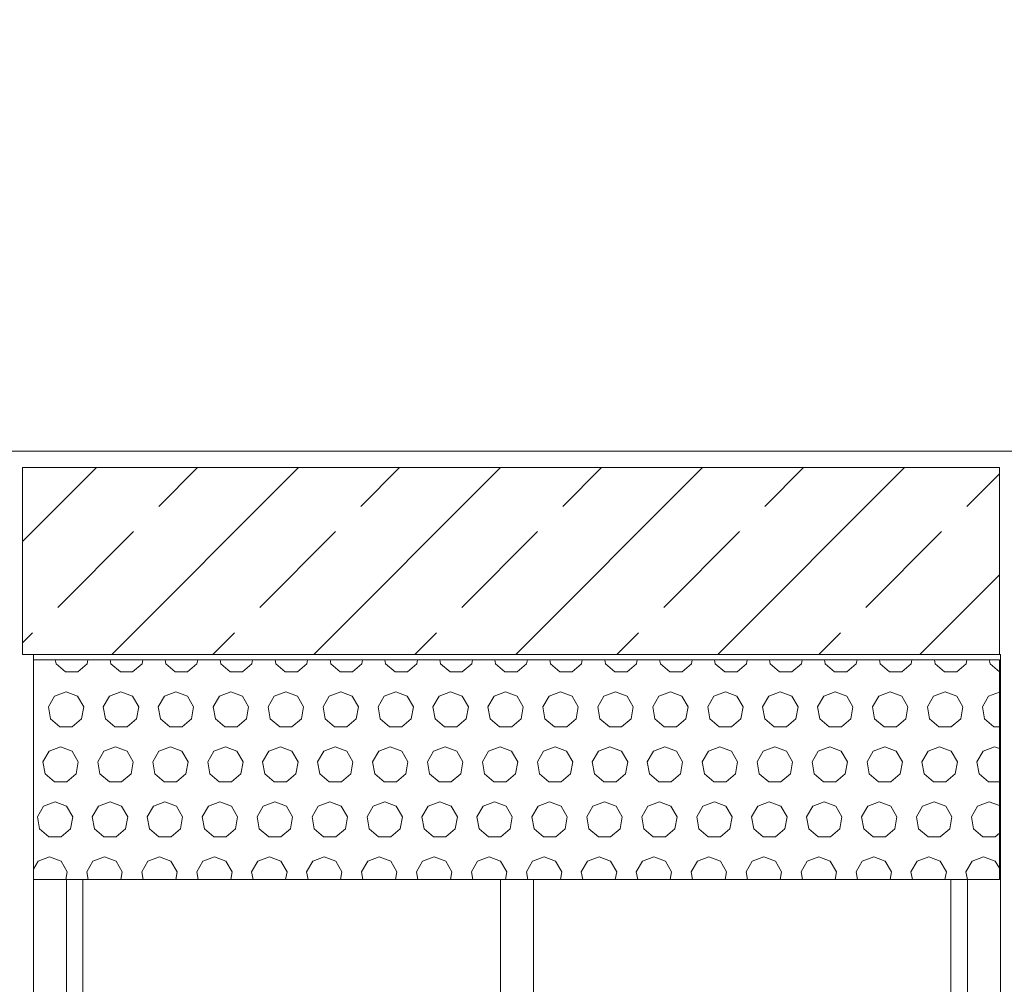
# Model space of a CAD drawing. Header units: millimetres. Extents: x 52659 to 1698020, y -10054 to 104697.
# Tile 207 of 256: x 206518 to 208310, y 10408 to 12163. Entities that reach past the tile are written whole.
import ezdxf

# ---------------------------------------------------------------- set-up
doc = ezdxf.new("R2010")
doc.units = ezdxf.units.MM
doc.header["$MEASUREMENT"] = 0
for name, color, linetype in [('02-04 BRISES SOLEILS CLAIRES', 7, 'Continuous'), ('02-04 CASSETTES CLAIRES', 7, 'Continuous'), ('02-04 Mur.Construction', 7, 'Continuous'), ('05-02 Cotation 200ème 100ème.Cotations', 7, 'Continuous'), ('Fenêtres ARCHICAD', 7, 'Continuous')]:
    doc.layers.add(name, color=color, linetype=linetype)
doc.styles.add('STYLE_GENERE_3', font='ARIALN.TTF')
doc.dimstyles.new('STYLE_GENERE__1', dxfattribs={"dimtxt": 200, "dimasz": 95, "dimexe": 0.18, "dimexo": 100, "dimgap": 0, "dimtad": 0, "dimlfac": 0.001, "dimzin": 0, "dimdsep": 46, "dimtxsty": 'STYLE_GENERE_3', "dimblk": 'ARROWHEAD_6', "dimblk1": 'ARROWHEAD_6', "dimblk2": 'ARROWHEAD_6', "dimcen": 0.09, "dimclrd": 7, "dimclre": 7, "dimclrt": 7, "dimazin": 0, "dimtfac": 1, "dimtdec": 4, "dimtmove": 2, "dimatfit": 3, "dimfxl": 1, "dimtolj": 1, "dimtzin": 0, "dimarcsym": 0})
doc.dimstyles.new('STYLE_GENERE__2', dxfattribs={"dimtxt": 200, "dimasz": 95, "dimexe": 0.18, "dimexo": 100, "dimgap": 0, "dimtad": 0, "dimlfac": 0.001, "dimzin": 0, "dimdsep": 46, "dimtxsty": 'STYLE_GENERE_3', "dimblk": 'ARROWHEAD_6', "dimblk1": 'ARROWHEAD_6', "dimblk2": 'ARROWHEAD_6', "dimcen": 0.09, "dimclrd": 7, "dimclre": 7, "dimclrt": 7, "dimazin": 0, "dimtfac": 1, "dimtdec": 4, "dimtmove": 0, "dimatfit": 3, "dimfxl": 1, "dimtolj": 1, "dimtzin": 0, "dimarcsym": 0})

# ---------------------------------------------------------------- blocks, each defined once
blk = doc.blocks.new('Élément de coupe_187_1', base_point=(131932.7, 5158.1))
at = {"layer": '02-04 Mur.Construction', "color": 7, "linetype": 'Continuous', "lineweight": 9}
for p, q in [((206542.7, 9726), (206542.7, 11008.1)), ((208302.7, 11008.1), (208302.7, 9726))]:
    blk.add_line(p, q, dxfattribs=at)
blk = doc.blocks.new('Élément de coupe_190_1', base_point=(131932.7, 5158.1))
at = {"layer": 'Fenêtres ARCHICAD', "color": 7, "linetype": 'Continuous', "lineweight": 9}
blk.add_line((208300.8, 11008.1), (208302.7, 11008.1), dxfattribs=at)
at = {"layer": 'Fenêtres ARCHICAD', "color": 7, "linetype": 'Continuous', "lineweight": 5}
for p, q in [((206602.7, 10598.4), (206602.7, 9818.1)), ((206632.7, 9848.1), (206632.7, 10598.4)), ((207392.7, 10598.4), (207392.7, 9848.1)), ((207452.7, 9848.1), (207452.7, 10598.4)), ((208212.7, 10598.4), (208212.7, 9848.1)), ((208242.7, 9818.1), (208242.7, 10598.4)), ((207407.7, 9848.1), (206632.7, 9848.1)), ((207437.7, 9848.1), (207407.7, 9848.1)), ((208212.7, 9848.1), (207437.7, 9848.1)), ((206602.7, 9818.1), (208242.7, 9818.1)), ((206542.7, 9758.1), (208302.7, 9758.1)), ((206542.7, 9720.9), (206542.7, 9726)), ((206542.7, 9670.8), (206542.7, 9720.9)), ((208302.7, 9720.9), (206542.7, 9720.9)), ((208302.7, 9720.9), (208302.7, 9726)), ((208302.7, 9670.8), (208302.7, 9720.9)), ((208302.7, 9670.8), (206542.7, 9670.8))]:
    blk.add_line(p, q, dxfattribs=at)
blk = doc.blocks.new('Élément de coupe_235_1', base_point=(131932.7, 5158.1))
at = {"layer": '02-04 Mur.Construction', "color": 7, "linetype": 'Continuous', "lineweight": 9}
blk.add_line((220579, 11378.1), (162692.7, 11378.1), dxfattribs=at)
blk = doc.blocks.new('*X330', base_point=(131932.7, 5158.1))
at = {"layer": '02-04 BRISES SOLEILS CLAIRES', "color": 7, "linetype": 'Continuous', "lineweight": 5}
for p, q in [((206582.5, 10998.1), (206583.8, 10990.8)), ((206583.8, 10990.8), (206600.9, 10976.4)), ((206623.3, 10976.4), (206640.4, 10990.8)), ((206640.4, 10990.8), (206641.7, 10998.1)), ((206682.5, 10998.1), (206683.8, 10990.8)), ((206683.8, 10990.8), (206700.9, 10976.4)), ((206723.3, 10976.4), (206740.4, 10990.8)), ((206740.4, 10990.8), (206741.7, 10998.1)), ((206782.5, 10998.1), (206783.8, 10990.8)), ((206783.8, 10990.8), (206800.9, 10976.4)), ((206823.3, 10976.4), (206840.4, 10990.8)), ((206840.4, 10990.8), (206841.7, 10998.1)), ((206882.5, 10998.1), (206883.8, 10990.8)), ((206883.8, 10990.8), (206900.9, 10976.4)), ((206923.3, 10976.4), (206940.4, 10990.8)), ((206940.4, 10990.8), (206941.7, 10998.1)), ((206982.5, 10998.1), (206983.8, 10990.8)), ((206983.8, 10990.8), (207000.9, 10976.4)), ((207023.3, 10976.4), (207040.4, 10990.8)), ((207040.4, 10990.8), (207041.7, 10998.1)), ((207082.5, 10998.1), (207083.8, 10990.8)), ((207083.8, 10990.8), (207100.9, 10976.4)), ((207123.3, 10976.4), (207140.4, 10990.8)), ((207140.4, 10990.8), (207141.7, 10998.1)), ((207182.5, 10998.1), (207183.8, 10990.8)), ((207183.8, 10990.8), (207200.9, 10976.4)), ((207223.3, 10976.4), (207240.4, 10990.8)), ((207240.4, 10990.8), (207241.7, 10998.1)), ((207282.5, 10998.1), (207283.8, 10990.8)), ((207283.8, 10990.8), (207300.9, 10976.4)), ((207323.3, 10976.4), (207340.4, 10990.8)), ((207340.4, 10990.8), (207341.7, 10998.1)), ((207382.5, 10998.1), (207383.8, 10990.8)), ((207383.8, 10990.8), (207400.9, 10976.4)), ((207423.3, 10976.4), (207440.4, 10990.8)), ((207440.4, 10990.8), (207441.7, 10998.1)), ((207482.5, 10998.1), (207483.8, 10990.8)), ((207483.8, 10990.8), (207500.9, 10976.4)), ((207523.3, 10976.4), (207540.4, 10990.8)), ((207540.4, 10990.8), (207541.7, 10998.1)), ((207582.5, 10998.1), (207583.8, 10990.8)), ((207583.8, 10990.8), (207600.9, 10976.4)), ((207623.3, 10976.4), (207640.4, 10990.8)), ((207640.4, 10990.8), (207641.7, 10998.1)), ((207682.5, 10998.1), (207683.8, 10990.8)), ((207683.8, 10990.8), (207700.9, 10976.4)), ((207723.3, 10976.4), (207740.4, 10990.8)), ((207740.4, 10990.8), (207741.7, 10998.1)), ((207782.5, 10998.1), (207783.8, 10990.8)), ((207783.8, 10990.8), (207800.9, 10976.4)), ((207823.3, 10976.4), (207840.4, 10990.8)), ((207840.4, 10990.8), (207841.7, 10998.1)), ((207882.5, 10998.1), (207883.8, 10990.8)), ((207883.8, 10990.8), (207900.9, 10976.4)), ((207923.3, 10976.4), (207940.4, 10990.8)), ((207940.4, 10990.8), (207941.7, 10998.1)), ((207982.5, 10998.1), (207983.8, 10990.8)), ((207983.8, 10990.8), (208000.9, 10976.4)), ((208023.3, 10976.4), (208040.4, 10990.8)), ((208040.4, 10990.8), (208041.7, 10998.1)), ((208082.5, 10998.1), (208083.8, 10990.8)), ((208083.8, 10990.8), (208100.9, 10976.4)), ((208123.3, 10976.4), (208140.4, 10990.8)), ((208140.4, 10990.8), (208141.7, 10998.1)), ((208182.5, 10998.1), (208183.8, 10990.8)), ((208183.8, 10990.8), (208200.9, 10976.4)), ((208223.3, 10976.4), (208240.4, 10990.8)), ((208240.4, 10990.8), (208241.7, 10998.1)), ((208282.5, 10998.1), (208283.8, 10990.8)), ((208283.8, 10990.8), (208300.8, 10976.6)), ((206600.9, 10976.4), (206623.3, 10976.4)), ((206700.9, 10976.4), (206723.3, 10976.4)), ((206800.9, 10976.4), (206823.3, 10976.4)), ((206900.9, 10976.4), (206923.3, 10976.4)), ((207000.9, 10976.4), (207023.3, 10976.4)), ((207100.9, 10976.4), (207123.3, 10976.4)), ((207200.9, 10976.4), (207223.3, 10976.4)), ((207300.9, 10976.4), (207323.3, 10976.4)), ((207400.9, 10976.4), (207423.3, 10976.4)), ((207500.9, 10976.4), (207523.3, 10976.4)), ((207600.9, 10976.4), (207623.3, 10976.4)), ((207700.9, 10976.4), (207723.3, 10976.4)), ((207800.9, 10976.4), (207823.3, 10976.4)), ((207900.9, 10976.4), (207923.3, 10976.4)), ((208000.9, 10976.4), (208023.3, 10976.4)), ((208100.9, 10976.4), (208123.3, 10976.4)), ((208200.9, 10976.4), (208223.3, 10976.4)), ((206581.1, 10932.2), (206569.9, 10912.8)), ((206602.1, 10939.9), (206581.1, 10932.2)), ((206623.1, 10932.2), (206602.1, 10939.9)), ((206634.3, 10912.8), (206623.1, 10932.2)), ((206681.1, 10932.2), (206669.9, 10912.8)), ((206702.1, 10939.9), (206681.1, 10932.2)), ((206723.1, 10932.2), (206702.1, 10939.9)), ((206734.3, 10912.8), (206723.1, 10932.2)), ((206781.1, 10932.2), (206769.9, 10912.8)), ((206802.1, 10939.9), (206781.1, 10932.2)), ((206823.1, 10932.2), (206802.1, 10939.9)), ((206834.3, 10912.8), (206823.1, 10932.2)), ((206881.1, 10932.2), (206869.9, 10912.8)), ((206902.1, 10939.9), (206881.1, 10932.2)), ((206923.1, 10932.2), (206902.1, 10939.9)), ((206934.3, 10912.8), (206923.1, 10932.2)), ((206981.1, 10932.2), (206969.9, 10912.8)), ((207002.1, 10939.9), (206981.1, 10932.2)), ((207023.1, 10932.2), (207002.1, 10939.9)), ((207034.3, 10912.8), (207023.1, 10932.2)), ((207081.1, 10932.2), (207069.9, 10912.8)), ((207102.1, 10939.9), (207081.1, 10932.2)), ((207123.1, 10932.2), (207102.1, 10939.9)), ((207134.3, 10912.8), (207123.1, 10932.2)), ((207181.1, 10932.2), (207169.9, 10912.8)), ((207202.1, 10939.9), (207181.1, 10932.2)), ((207223.1, 10932.2), (207202.1, 10939.9)), ((207234.3, 10912.8), (207223.1, 10932.2)), ((207281.1, 10932.2), (207269.9, 10912.8)), ((207302.1, 10939.9), (207281.1, 10932.2)), ((207323.1, 10932.2), (207302.1, 10939.9)), ((207334.3, 10912.8), (207323.1, 10932.2)), ((207381.1, 10932.2), (207369.9, 10912.8)), ((207402.1, 10939.9), (207381.1, 10932.2)), ((207423.1, 10932.2), (207402.1, 10939.9)), ((207434.3, 10912.8), (207423.1, 10932.2)), ((207481.1, 10932.2), (207469.9, 10912.8)), ((207502.1, 10939.9), (207481.1, 10932.2)), ((207523.1, 10932.2), (207502.1, 10939.9)), ((207534.3, 10912.8), (207523.1, 10932.2)), ((207581.1, 10932.2), (207569.9, 10912.8)), ((207602.1, 10939.9), (207581.1, 10932.2)), ((207623.1, 10932.2), (207602.1, 10939.9)), ((207634.3, 10912.8), (207623.1, 10932.2)), ((207681.1, 10932.2), (207669.9, 10912.8)), ((207702.1, 10939.9), (207681.1, 10932.2)), ((207723.1, 10932.2), (207702.1, 10939.9)), ((207734.3, 10912.8), (207723.1, 10932.2)), ((207781.1, 10932.2), (207769.9, 10912.8)), ((207802.1, 10939.9), (207781.1, 10932.2)), ((207823.1, 10932.2), (207802.1, 10939.9)), ((207834.3, 10912.8), (207823.1, 10932.2)), ((207881.1, 10932.2), (207869.9, 10912.8)), ((207902.1, 10939.9), (207881.1, 10932.2)), ((207923.1, 10932.2), (207902.1, 10939.9)), ((207934.3, 10912.8), (207923.1, 10932.2)), ((207981.1, 10932.2), (207969.9, 10912.8)), ((208002.1, 10939.9), (207981.1, 10932.2)), ((208023.1, 10932.2), (208002.1, 10939.9)), ((208034.3, 10912.8), (208023.1, 10932.2)), ((208081.1, 10932.2), (208069.9, 10912.8)), ((208102.1, 10939.9), (208081.1, 10932.2)), ((208123.1, 10932.2), (208102.1, 10939.9)), ((208134.3, 10912.8), (208123.1, 10932.2)), ((208181.1, 10932.2), (208169.9, 10912.8)), ((208202.1, 10939.9), (208181.1, 10932.2)), ((208223.1, 10932.2), (208202.1, 10939.9)), ((208234.3, 10912.8), (208223.1, 10932.2)), ((208281.1, 10932.2), (208269.9, 10912.8)), ((208300.8, 10939.4), (208281.1, 10932.2)), ((206569.9, 10912.8), (206573.8, 10890.8)), ((206630.4, 10890.8), (206634.3, 10912.8)), ((206669.9, 10912.8), (206673.8, 10890.8)), ((206730.4, 10890.8), (206734.3, 10912.8)), ((206769.9, 10912.8), (206773.8, 10890.8)), ((206830.4, 10890.8), (206834.3, 10912.8)), ((206869.9, 10912.8), (206873.8, 10890.8)), ((206930.4, 10890.8), (206934.3, 10912.8)), ((206969.9, 10912.8), (206973.8, 10890.8)), ((207030.4, 10890.8), (207034.3, 10912.8)), ((207069.9, 10912.8), (207073.8, 10890.8)), ((207130.4, 10890.8), (207134.3, 10912.8)), ((207169.9, 10912.8), (207173.8, 10890.8)), ((207230.4, 10890.8), (207234.3, 10912.8)), ((207269.9, 10912.8), (207273.8, 10890.8)), ((207330.4, 10890.8), (207334.3, 10912.8)), ((207369.9, 10912.8), (207373.8, 10890.8)), ((207430.4, 10890.8), (207434.3, 10912.8)), ((207469.9, 10912.8), (207473.8, 10890.8)), ((207530.4, 10890.8), (207534.3, 10912.8)), ((207569.9, 10912.8), (207573.8, 10890.8)), ((207630.4, 10890.8), (207634.3, 10912.8)), ((207669.9, 10912.8), (207673.8, 10890.8)), ((207730.4, 10890.8), (207734.3, 10912.8)), ((207769.9, 10912.8), (207773.8, 10890.8)), ((207830.4, 10890.8), (207834.3, 10912.8)), ((207869.9, 10912.8), (207873.8, 10890.8)), ((207930.4, 10890.8), (207934.3, 10912.8)), ((207969.9, 10912.8), (207973.8, 10890.8)), ((208030.4, 10890.8), (208034.3, 10912.8)), ((208069.9, 10912.8), (208073.8, 10890.8)), ((208130.4, 10890.8), (208134.3, 10912.8)), ((208169.9, 10912.8), (208173.8, 10890.8)), ((208230.4, 10890.8), (208234.3, 10912.8)), ((208269.9, 10912.8), (208273.8, 10890.8)), ((206573.8, 10890.8), (206590.9, 10876.4)), ((206613.3, 10876.4), (206630.4, 10890.8)), ((206673.8, 10890.8), (206690.9, 10876.4)), ((206713.3, 10876.4), (206730.4, 10890.8)), ((206773.8, 10890.8), (206790.9, 10876.4)), ((206813.3, 10876.4), (206830.4, 10890.8)), ((206873.8, 10890.8), (206890.9, 10876.4)), ((206913.3, 10876.4), (206930.4, 10890.8)), ((206973.8, 10890.8), (206990.9, 10876.4)), ((207013.3, 10876.4), (207030.4, 10890.8)), ((207073.8, 10890.8), (207090.9, 10876.4)), ((207113.3, 10876.4), (207130.4, 10890.8)), ((207173.8, 10890.8), (207190.9, 10876.4)), ((207213.3, 10876.4), (207230.4, 10890.8)), ((207273.8, 10890.8), (207290.9, 10876.4)), ((207313.3, 10876.4), (207330.4, 10890.8)), ((207373.8, 10890.8), (207390.9, 10876.4)), ((207413.3, 10876.4), (207430.4, 10890.8)), ((207473.8, 10890.8), (207490.9, 10876.4)), ((207513.3, 10876.4), (207530.4, 10890.8)), ((207573.8, 10890.8), (207590.9, 10876.4)), ((207613.3, 10876.4), (207630.4, 10890.8)), ((207673.8, 10890.8), (207690.9, 10876.4)), ((207713.3, 10876.4), (207730.4, 10890.8)), ((207773.8, 10890.8), (207790.9, 10876.4)), ((207813.3, 10876.4), (207830.4, 10890.8)), ((207873.8, 10890.8), (207890.9, 10876.4)), ((207913.3, 10876.4), (207930.4, 10890.8)), ((207973.8, 10890.8), (207990.9, 10876.4)), ((208013.3, 10876.4), (208030.4, 10890.8)), ((208073.8, 10890.8), (208090.9, 10876.4)), ((208113.3, 10876.4), (208130.4, 10890.8)), ((208173.8, 10890.8), (208190.9, 10876.4)), ((208213.3, 10876.4), (208230.4, 10890.8)), ((208273.8, 10890.8), (208290.9, 10876.4)), ((206590.9, 10876.4), (206613.3, 10876.4)), ((206690.9, 10876.4), (206713.3, 10876.4)), ((206790.9, 10876.4), (206813.3, 10876.4)), ((206890.9, 10876.4), (206913.3, 10876.4)), ((206990.9, 10876.4), (207013.3, 10876.4)), ((207090.9, 10876.4), (207113.3, 10876.4)), ((207190.9, 10876.4), (207213.3, 10876.4)), ((207290.9, 10876.4), (207313.3, 10876.4)), ((207390.9, 10876.4), (207413.3, 10876.4)), ((207490.9, 10876.4), (207513.3, 10876.4)), ((207590.9, 10876.4), (207613.3, 10876.4)), ((207690.9, 10876.4), (207713.3, 10876.4)), ((207790.9, 10876.4), (207813.3, 10876.4)), ((207890.9, 10876.4), (207913.3, 10876.4)), ((207990.9, 10876.4), (208013.3, 10876.4)), ((208090.9, 10876.4), (208113.3, 10876.4)), ((208190.9, 10876.4), (208213.3, 10876.4)), ((208290.9, 10876.4), (208300.8, 10876.4)), ((206571.1, 10832.2), (206559.9, 10812.8)), ((206592.1, 10839.9), (206571.1, 10832.2)), ((206613.1, 10832.2), (206592.1, 10839.9)), ((206624.3, 10812.8), (206613.1, 10832.2)), ((206671.1, 10832.2), (206659.9, 10812.8)), ((206692.1, 10839.9), (206671.1, 10832.2)), ((206713.1, 10832.2), (206692.1, 10839.9)), ((206724.3, 10812.8), (206713.1, 10832.2)), ((206771.1, 10832.2), (206759.9, 10812.8)), ((206792.1, 10839.9), (206771.1, 10832.2)), ((206813.1, 10832.2), (206792.1, 10839.9)), ((206824.3, 10812.8), (206813.1, 10832.2)), ((206871.1, 10832.2), (206859.9, 10812.8)), ((206892.1, 10839.9), (206871.1, 10832.2)), ((206913.1, 10832.2), (206892.1, 10839.9)), ((206924.3, 10812.8), (206913.1, 10832.2)), ((206971.1, 10832.2), (206959.9, 10812.8)), ((206992.1, 10839.9), (206971.1, 10832.2)), ((207013.1, 10832.2), (206992.1, 10839.9)), ((207024.3, 10812.8), (207013.1, 10832.2)), ((207071.1, 10832.2), (207059.9, 10812.8)), ((207092.1, 10839.9), (207071.1, 10832.2)), ((207113.1, 10832.2), (207092.1, 10839.9)), ((207124.3, 10812.8), (207113.1, 10832.2)), ((207171.1, 10832.2), (207159.9, 10812.8)), ((207192.1, 10839.9), (207171.1, 10832.2)), ((207213.1, 10832.2), (207192.1, 10839.9)), ((207224.3, 10812.8), (207213.1, 10832.2)), ((207271.1, 10832.2), (207259.9, 10812.8)), ((207292.1, 10839.9), (207271.1, 10832.2)), ((207313.1, 10832.2), (207292.1, 10839.9)), ((207324.3, 10812.8), (207313.1, 10832.2)), ((207371.1, 10832.2), (207359.9, 10812.8)), ((207392.1, 10839.9), (207371.1, 10832.2)), ((207413.1, 10832.2), (207392.1, 10839.9)), ((207424.3, 10812.8), (207413.1, 10832.2)), ((207471.1, 10832.2), (207459.9, 10812.8)), ((207492.1, 10839.9), (207471.1, 10832.2)), ((207513.1, 10832.2), (207492.1, 10839.9)), ((207524.3, 10812.8), (207513.1, 10832.2)), ((207571.1, 10832.2), (207559.9, 10812.8)), ((207592.1, 10839.9), (207571.1, 10832.2)), ((207613.1, 10832.2), (207592.1, 10839.9)), ((207624.3, 10812.8), (207613.1, 10832.2)), ((207671.1, 10832.2), (207659.9, 10812.8)), ((207692.1, 10839.9), (207671.1, 10832.2)), ((207713.1, 10832.2), (207692.1, 10839.9)), ((207724.3, 10812.8), (207713.1, 10832.2)), ((207771.1, 10832.2), (207759.9, 10812.8)), ((207792.1, 10839.9), (207771.1, 10832.2)), ((207813.1, 10832.2), (207792.1, 10839.9)), ((207824.3, 10812.8), (207813.1, 10832.2)), ((207871.1, 10832.2), (207859.9, 10812.8)), ((207892.1, 10839.9), (207871.1, 10832.2)), ((207913.1, 10832.2), (207892.1, 10839.9)), ((207924.3, 10812.8), (207913.1, 10832.2)), ((207971.1, 10832.2), (207959.9, 10812.8)), ((207992.1, 10839.9), (207971.1, 10832.2)), ((208013.1, 10832.2), (207992.1, 10839.9)), ((208024.3, 10812.8), (208013.1, 10832.2)), ((208071.1, 10832.2), (208059.9, 10812.8)), ((208092.1, 10839.9), (208071.1, 10832.2)), ((208113.1, 10832.2), (208092.1, 10839.9)), ((208124.3, 10812.8), (208113.1, 10832.2)), ((208171.1, 10832.2), (208159.9, 10812.8)), ((208192.1, 10839.9), (208171.1, 10832.2)), ((208213.1, 10832.2), (208192.1, 10839.9)), ((208224.3, 10812.8), (208213.1, 10832.2)), ((208271.1, 10832.2), (208259.9, 10812.8)), ((208292.1, 10839.9), (208271.1, 10832.2)), ((208300.8, 10836.7), (208292.1, 10839.9)), ((206559.9, 10812.8), (206563.8, 10790.8)), ((206620.4, 10790.8), (206624.3, 10812.8)), ((206659.9, 10812.8), (206663.8, 10790.8)), ((206720.4, 10790.8), (206724.3, 10812.8)), ((206759.9, 10812.8), (206763.8, 10790.8)), ((206820.4, 10790.8), (206824.3, 10812.8)), ((206859.9, 10812.8), (206863.8, 10790.8)), ((206920.4, 10790.8), (206924.3, 10812.8)), ((206959.9, 10812.8), (206963.8, 10790.8)), ((207020.4, 10790.8), (207024.3, 10812.8)), ((207059.9, 10812.8), (207063.8, 10790.8)), ((207120.4, 10790.8), (207124.3, 10812.8)), ((207159.9, 10812.8), (207163.8, 10790.8)), ((207220.4, 10790.8), (207224.3, 10812.8)), ((207259.9, 10812.8), (207263.8, 10790.8)), ((207320.4, 10790.8), (207324.3, 10812.8)), ((207359.9, 10812.8), (207363.8, 10790.8)), ((207420.4, 10790.8), (207424.3, 10812.8)), ((207459.9, 10812.8), (207463.8, 10790.8)), ((207520.4, 10790.8), (207524.3, 10812.8)), ((207559.9, 10812.8), (207563.8, 10790.8)), ((207620.4, 10790.8), (207624.3, 10812.8)), ((207659.9, 10812.8), (207663.8, 10790.8)), ((207720.4, 10790.8), (207724.3, 10812.8)), ((207759.9, 10812.8), (207763.8, 10790.8)), ((207820.4, 10790.8), (207824.3, 10812.8)), ((207859.9, 10812.8), (207863.8, 10790.8)), ((207920.4, 10790.8), (207924.3, 10812.8)), ((207959.9, 10812.8), (207963.8, 10790.8)), ((208020.4, 10790.8), (208024.3, 10812.8)), ((208059.9, 10812.8), (208063.8, 10790.8)), ((208120.4, 10790.8), (208124.3, 10812.8)), ((208159.9, 10812.8), (208163.8, 10790.8)), ((208220.4, 10790.8), (208224.3, 10812.8)), ((208259.9, 10812.8), (208263.8, 10790.8)), ((206563.8, 10790.8), (206580.9, 10776.4)), ((206603.3, 10776.4), (206620.4, 10790.8)), ((206663.8, 10790.8), (206680.9, 10776.4)), ((206703.3, 10776.4), (206720.4, 10790.8)), ((206763.8, 10790.8), (206780.9, 10776.4)), ((206803.3, 10776.4), (206820.4, 10790.8)), ((206863.8, 10790.8), (206880.9, 10776.4)), ((206903.3, 10776.4), (206920.4, 10790.8)), ((206963.8, 10790.8), (206980.9, 10776.4)), ((207003.3, 10776.4), (207020.4, 10790.8)), ((207063.8, 10790.8), (207080.9, 10776.4)), ((207103.3, 10776.4), (207120.4, 10790.8)), ((207163.8, 10790.8), (207180.9, 10776.4)), ((207203.3, 10776.4), (207220.4, 10790.8)), ((207263.8, 10790.8), (207280.9, 10776.4)), ((207303.3, 10776.4), (207320.4, 10790.8)), ((207363.8, 10790.8), (207380.9, 10776.4)), ((207403.3, 10776.4), (207420.4, 10790.8)), ((207463.8, 10790.8), (207480.9, 10776.4)), ((207503.3, 10776.4), (207520.4, 10790.8)), ((207563.8, 10790.8), (207580.9, 10776.4)), ((207603.3, 10776.4), (207620.4, 10790.8)), ((207663.8, 10790.8), (207680.9, 10776.4)), ((207703.3, 10776.4), (207720.4, 10790.8)), ((207763.8, 10790.8), (207780.9, 10776.4)), ((207803.3, 10776.4), (207820.4, 10790.8)), ((207863.8, 10790.8), (207880.9, 10776.4)), ((207903.3, 10776.4), (207920.4, 10790.8)), ((207963.8, 10790.8), (207980.9, 10776.4)), ((208003.3, 10776.4), (208020.4, 10790.8)), ((208063.8, 10790.8), (208080.9, 10776.4)), ((208103.3, 10776.4), (208120.4, 10790.8)), ((208163.8, 10790.8), (208180.9, 10776.4)), ((208203.3, 10776.4), (208220.4, 10790.8)), ((208263.8, 10790.8), (208280.9, 10776.4)), ((206580.9, 10776.4), (206603.3, 10776.4)), ((206680.9, 10776.4), (206703.3, 10776.4)), ((206780.9, 10776.4), (206803.3, 10776.4)), ((206880.9, 10776.4), (206903.3, 10776.4)), ((206980.9, 10776.4), (207003.3, 10776.4)), ((207080.9, 10776.4), (207103.3, 10776.4)), ((207180.9, 10776.4), (207203.3, 10776.4)), ((207280.9, 10776.4), (207303.3, 10776.4)), ((207380.9, 10776.4), (207403.3, 10776.4)), ((207480.9, 10776.4), (207503.3, 10776.4)), ((207580.9, 10776.4), (207603.3, 10776.4)), ((207680.9, 10776.4), (207703.3, 10776.4)), ((207780.9, 10776.4), (207803.3, 10776.4)), ((207880.9, 10776.4), (207903.3, 10776.4)), ((207980.9, 10776.4), (208003.3, 10776.4)), ((208080.9, 10776.4), (208103.3, 10776.4)), ((208180.9, 10776.4), (208203.3, 10776.4)), ((208280.9, 10776.4), (208300.8, 10776.4)), ((206582.1, 10739.9), (206561.1, 10732.2)), ((206603.1, 10732.2), (206582.1, 10739.9)), ((206682.1, 10739.9), (206661.1, 10732.2)), ((206703.1, 10732.2), (206682.1, 10739.9)), ((206782.1, 10739.9), (206761.1, 10732.2)), ((206803.1, 10732.2), (206782.1, 10739.9)), ((206882.1, 10739.9), (206861.1, 10732.2)), ((206903.1, 10732.2), (206882.1, 10739.9)), ((206982.1, 10739.9), (206961.1, 10732.2)), ((207003.1, 10732.2), (206982.1, 10739.9)), ((207082.1, 10739.9), (207061.1, 10732.2)), ((207103.1, 10732.2), (207082.1, 10739.9)), ((207182.1, 10739.9), (207161.1, 10732.2)), ((207203.1, 10732.2), (207182.1, 10739.9)), ((207282.1, 10739.9), (207261.1, 10732.2)), ((207303.1, 10732.2), (207282.1, 10739.9)), ((207382.1, 10739.9), (207361.1, 10732.2)), ((207403.1, 10732.2), (207382.1, 10739.9)), ((207482.1, 10739.9), (207461.1, 10732.2)), ((207503.1, 10732.2), (207482.1, 10739.9)), ((207582.1, 10739.9), (207561.1, 10732.2)), ((207603.1, 10732.2), (207582.1, 10739.9)), ((207682.1, 10739.9), (207661.1, 10732.2)), ((207703.1, 10732.2), (207682.1, 10739.9)), ((207782.1, 10739.9), (207761.1, 10732.2)), ((207803.1, 10732.2), (207782.1, 10739.9)), ((207882.1, 10739.9), (207861.1, 10732.2)), ((207903.1, 10732.2), (207882.1, 10739.9)), ((207982.1, 10739.9), (207961.1, 10732.2)), ((208003.1, 10732.2), (207982.1, 10739.9)), ((208082.1, 10739.9), (208061.1, 10732.2)), ((208103.1, 10732.2), (208082.1, 10739.9)), ((208182.1, 10739.9), (208161.1, 10732.2)), ((208203.1, 10732.2), (208182.1, 10739.9)), ((208282.1, 10739.9), (208261.1, 10732.2)), ((208300.8, 10733.1), (208282.1, 10739.9)), ((206561.1, 10732.2), (206549.9, 10712.8)), ((206614.3, 10712.8), (206603.1, 10732.2)), ((206661.1, 10732.2), (206649.9, 10712.8)), ((206714.3, 10712.8), (206703.1, 10732.2)), ((206761.1, 10732.2), (206749.9, 10712.8)), ((206814.3, 10712.8), (206803.1, 10732.2)), ((206861.1, 10732.2), (206849.9, 10712.8)), ((206914.3, 10712.8), (206903.1, 10732.2)), ((206961.1, 10732.2), (206949.9, 10712.8)), ((207014.3, 10712.8), (207003.1, 10732.2)), ((207061.1, 10732.2), (207049.9, 10712.8)), ((207114.3, 10712.8), (207103.1, 10732.2)), ((207161.1, 10732.2), (207149.9, 10712.8)), ((207214.3, 10712.8), (207203.1, 10732.2)), ((207261.1, 10732.2), (207249.9, 10712.8)), ((207314.3, 10712.8), (207303.1, 10732.2)), ((207361.1, 10732.2), (207349.9, 10712.8)), ((207414.3, 10712.8), (207403.1, 10732.2)), ((207461.1, 10732.2), (207449.9, 10712.8)), ((207514.3, 10712.8), (207503.1, 10732.2)), ((207561.1, 10732.2), (207549.9, 10712.8)), ((207614.3, 10712.8), (207603.1, 10732.2)), ((207661.1, 10732.2), (207649.9, 10712.8)), ((207714.3, 10712.8), (207703.1, 10732.2)), ((207761.1, 10732.2), (207749.9, 10712.8)), ((207814.3, 10712.8), (207803.1, 10732.2)), ((207861.1, 10732.2), (207849.9, 10712.8)), ((207914.3, 10712.8), (207903.1, 10732.2)), ((207961.1, 10732.2), (207949.9, 10712.8)), ((208014.3, 10712.8), (208003.1, 10732.2)), ((208061.1, 10732.2), (208049.9, 10712.8)), ((208114.3, 10712.8), (208103.1, 10732.2)), ((208161.1, 10732.2), (208149.9, 10712.8)), ((208214.3, 10712.8), (208203.1, 10732.2)), ((208261.1, 10732.2), (208249.9, 10712.8)), ((206549.9, 10712.8), (206553.8, 10690.8)), ((206610.4, 10690.8), (206614.3, 10712.8)), ((206649.9, 10712.8), (206653.8, 10690.8)), ((206710.4, 10690.8), (206714.3, 10712.8)), ((206749.9, 10712.8), (206753.8, 10690.8)), ((206810.4, 10690.8), (206814.3, 10712.8)), ((206849.9, 10712.8), (206853.8, 10690.8)), ((206910.4, 10690.8), (206914.3, 10712.8)), ((206949.9, 10712.8), (206953.8, 10690.8)), ((207010.4, 10690.8), (207014.3, 10712.8)), ((207049.9, 10712.8), (207053.8, 10690.8)), ((207110.4, 10690.8), (207114.3, 10712.8)), ((207149.9, 10712.8), (207153.8, 10690.8)), ((207210.4, 10690.8), (207214.3, 10712.8)), ((207249.9, 10712.8), (207253.8, 10690.8)), ((207310.4, 10690.8), (207314.3, 10712.8)), ((207349.9, 10712.8), (207353.8, 10690.8)), ((207410.4, 10690.8), (207414.3, 10712.8)), ((207449.9, 10712.8), (207453.8, 10690.8)), ((207510.4, 10690.8), (207514.3, 10712.8)), ((207549.9, 10712.8), (207553.8, 10690.8)), ((207610.4, 10690.8), (207614.3, 10712.8)), ((207649.9, 10712.8), (207653.8, 10690.8)), ((207710.4, 10690.8), (207714.3, 10712.8)), ((207749.9, 10712.8), (207753.8, 10690.8)), ((207810.4, 10690.8), (207814.3, 10712.8)), ((207849.9, 10712.8), (207853.8, 10690.8)), ((207910.4, 10690.8), (207914.3, 10712.8)), ((207949.9, 10712.8), (207953.8, 10690.8)), ((208010.4, 10690.8), (208014.3, 10712.8)), ((208049.9, 10712.8), (208053.8, 10690.8)), ((208110.4, 10690.8), (208114.3, 10712.8)), ((208149.9, 10712.8), (208153.8, 10690.8)), ((208210.4, 10690.8), (208214.3, 10712.8)), ((208249.9, 10712.8), (208253.8, 10690.8)), ((206553.8, 10690.8), (206570.9, 10676.4)), ((206593.3, 10676.4), (206610.4, 10690.8)), ((206653.8, 10690.8), (206670.9, 10676.4)), ((206693.3, 10676.4), (206710.4, 10690.8)), ((206753.8, 10690.8), (206770.9, 10676.4)), ((206793.3, 10676.4), (206810.4, 10690.8)), ((206853.8, 10690.8), (206870.9, 10676.4)), ((206893.3, 10676.4), (206910.4, 10690.8)), ((206953.8, 10690.8), (206970.9, 10676.4)), ((206993.3, 10676.4), (207010.4, 10690.8)), ((207053.8, 10690.8), (207070.9, 10676.4)), ((207093.3, 10676.4), (207110.4, 10690.8)), ((207153.8, 10690.8), (207170.9, 10676.4)), ((207193.3, 10676.4), (207210.4, 10690.8)), ((207253.8, 10690.8), (207270.9, 10676.4)), ((207293.3, 10676.4), (207310.4, 10690.8)), ((207353.8, 10690.8), (207370.9, 10676.4)), ((207393.3, 10676.4), (207410.4, 10690.8)), ((207453.8, 10690.8), (207470.9, 10676.4)), ((207493.3, 10676.4), (207510.4, 10690.8)), ((207553.8, 10690.8), (207570.9, 10676.4)), ((207593.3, 10676.4), (207610.4, 10690.8)), ((207653.8, 10690.8), (207670.9, 10676.4)), ((207693.3, 10676.4), (207710.4, 10690.8)), ((207753.8, 10690.8), (207770.9, 10676.4)), ((207793.3, 10676.4), (207810.4, 10690.8)), ((207853.8, 10690.8), (207870.9, 10676.4)), ((207893.3, 10676.4), (207910.4, 10690.8)), ((207953.8, 10690.8), (207970.9, 10676.4)), ((207993.3, 10676.4), (208010.4, 10690.8)), ((208053.8, 10690.8), (208070.9, 10676.4)), ((208093.3, 10676.4), (208110.4, 10690.8)), ((208153.8, 10690.8), (208170.9, 10676.4)), ((208193.3, 10676.4), (208210.4, 10690.8)), ((208253.8, 10690.8), (208270.9, 10676.4)), ((208293.3, 10676.4), (208300.8, 10682.7)), ((206570.9, 10676.4), (206593.3, 10676.4)), ((206670.9, 10676.4), (206693.3, 10676.4)), ((206770.9, 10676.4), (206793.3, 10676.4)), ((206870.9, 10676.4), (206893.3, 10676.4)), ((206970.9, 10676.4), (206993.3, 10676.4)), ((207070.9, 10676.4), (207093.3, 10676.4)), ((207170.9, 10676.4), (207193.3, 10676.4)), ((207270.9, 10676.4), (207293.3, 10676.4)), ((207370.9, 10676.4), (207393.3, 10676.4)), ((207470.9, 10676.4), (207493.3, 10676.4)), ((207570.9, 10676.4), (207593.3, 10676.4)), ((207670.9, 10676.4), (207693.3, 10676.4)), ((207770.9, 10676.4), (207793.3, 10676.4)), ((207870.9, 10676.4), (207893.3, 10676.4)), ((207970.9, 10676.4), (207993.3, 10676.4)), ((208070.9, 10676.4), (208093.3, 10676.4)), ((208170.9, 10676.4), (208193.3, 10676.4)), ((208270.9, 10676.4), (208293.3, 10676.4)), ((206551.1, 10632.2), (206542.7, 10617.6)), ((206572.1, 10639.9), (206551.1, 10632.2)), ((206593.1, 10632.2), (206572.1, 10639.9)), ((206604.3, 10612.8), (206593.1, 10632.2)), ((206651.1, 10632.2), (206639.9, 10612.8)), ((206672.1, 10639.9), (206651.1, 10632.2)), ((206693.1, 10632.2), (206672.1, 10639.9)), ((206704.3, 10612.8), (206693.1, 10632.2)), ((206751.1, 10632.2), (206739.9, 10612.8)), ((206772.1, 10639.9), (206751.1, 10632.2)), ((206793.1, 10632.2), (206772.1, 10639.9)), ((206804.3, 10612.8), (206793.1, 10632.2)), ((206851.1, 10632.2), (206839.9, 10612.8)), ((206872.1, 10639.9), (206851.1, 10632.2)), ((206893.1, 10632.2), (206872.1, 10639.9)), ((206904.3, 10612.8), (206893.1, 10632.2)), ((206951.1, 10632.2), (206939.9, 10612.8)), ((206972.1, 10639.9), (206951.1, 10632.2)), ((206993.1, 10632.2), (206972.1, 10639.9)), ((207004.3, 10612.8), (206993.1, 10632.2)), ((207051.1, 10632.2), (207039.9, 10612.8)), ((207072.1, 10639.9), (207051.1, 10632.2)), ((207093.1, 10632.2), (207072.1, 10639.9)), ((207104.3, 10612.8), (207093.1, 10632.2)), ((207151.1, 10632.2), (207139.9, 10612.8)), ((207172.1, 10639.9), (207151.1, 10632.2)), ((207193.1, 10632.2), (207172.1, 10639.9)), ((207204.3, 10612.8), (207193.1, 10632.2)), ((207251.1, 10632.2), (207239.9, 10612.8)), ((207272.1, 10639.9), (207251.1, 10632.2)), ((207293.1, 10632.2), (207272.1, 10639.9)), ((207304.3, 10612.8), (207293.1, 10632.2)), ((207351.1, 10632.2), (207339.9, 10612.8)), ((207372.1, 10639.9), (207351.1, 10632.2)), ((207393.1, 10632.2), (207372.1, 10639.9)), ((207404.3, 10612.8), (207393.1, 10632.2)), ((207451.1, 10632.2), (207439.9, 10612.8)), ((207472.1, 10639.9), (207451.1, 10632.2)), ((207493.1, 10632.2), (207472.1, 10639.9)), ((207504.3, 10612.8), (207493.1, 10632.2)), ((207551.1, 10632.2), (207539.9, 10612.8)), ((207572.1, 10639.9), (207551.1, 10632.2)), ((207593.1, 10632.2), (207572.1, 10639.9)), ((207604.3, 10612.8), (207593.1, 10632.2)), ((207651.1, 10632.2), (207639.9, 10612.8)), ((207672.1, 10639.9), (207651.1, 10632.2)), ((207693.1, 10632.2), (207672.1, 10639.9)), ((207704.3, 10612.8), (207693.1, 10632.2)), ((207751.1, 10632.2), (207739.9, 10612.8)), ((207772.1, 10639.9), (207751.1, 10632.2)), ((207793.1, 10632.2), (207772.1, 10639.9)), ((207804.3, 10612.8), (207793.1, 10632.2)), ((207851.1, 10632.2), (207839.9, 10612.8)), ((207872.1, 10639.9), (207851.1, 10632.2)), ((207893.1, 10632.2), (207872.1, 10639.9)), ((207904.3, 10612.8), (207893.1, 10632.2)), ((207951.1, 10632.2), (207939.9, 10612.8)), ((207972.1, 10639.9), (207951.1, 10632.2)), ((207993.1, 10632.2), (207972.1, 10639.9)), ((208004.3, 10612.8), (207993.1, 10632.2)), ((208051.1, 10632.2), (208039.9, 10612.8)), ((208072.1, 10639.9), (208051.1, 10632.2)), ((208093.1, 10632.2), (208072.1, 10639.9)), ((208104.3, 10612.8), (208093.1, 10632.2)), ((208151.1, 10632.2), (208139.9, 10612.8)), ((208172.1, 10639.9), (208151.1, 10632.2)), ((208193.1, 10632.2), (208172.1, 10639.9)), ((208204.3, 10612.8), (208193.1, 10632.2)), ((208251.1, 10632.2), (208239.9, 10612.8)), ((208272.1, 10639.9), (208251.1, 10632.2)), ((208293.1, 10632.2), (208272.1, 10639.9)), ((208300.8, 10619), (208293.1, 10632.2)), ((206601.8, 10598.4), (206604.3, 10612.8)), ((206639.9, 10612.8), (206642.5, 10598.4)), ((206701.8, 10598.4), (206704.3, 10612.8)), ((206739.9, 10612.8), (206742.5, 10598.4)), ((206801.8, 10598.4), (206804.3, 10612.8)), ((206839.9, 10612.8), (206842.5, 10598.4)), ((206901.8, 10598.4), (206904.3, 10612.8)), ((206939.9, 10612.8), (206942.5, 10598.4)), ((207001.8, 10598.4), (207004.3, 10612.8)), ((207039.9, 10612.8), (207042.5, 10598.4)), ((207101.8, 10598.4), (207104.3, 10612.8)), ((207139.9, 10612.8), (207142.5, 10598.4)), ((207201.8, 10598.4), (207204.3, 10612.8)), ((207239.9, 10612.8), (207242.5, 10598.4)), ((207301.8, 10598.4), (207304.3, 10612.8)), ((207339.9, 10612.8), (207342.5, 10598.4)), ((207401.8, 10598.4), (207404.3, 10612.8)), ((207439.9, 10612.8), (207442.5, 10598.4)), ((207501.8, 10598.4), (207504.3, 10612.8)), ((207539.9, 10612.8), (207542.5, 10598.4)), ((207601.8, 10598.4), (207604.3, 10612.8)), ((207639.9, 10612.8), (207642.5, 10598.4)), ((207701.8, 10598.4), (207704.3, 10612.8)), ((207739.9, 10612.8), (207742.5, 10598.4)), ((207801.8, 10598.4), (207804.3, 10612.8)), ((207839.9, 10612.8), (207842.5, 10598.4)), ((207901.8, 10598.4), (207904.3, 10612.8)), ((207939.9, 10612.8), (207942.5, 10598.4)), ((208001.8, 10598.4), (208004.3, 10612.8)), ((208039.9, 10612.8), (208042.5, 10598.4)), ((208101.8, 10598.4), (208104.3, 10612.8)), ((208139.9, 10612.8), (208142.5, 10598.4)), ((208201.8, 10598.4), (208204.3, 10612.8)), ((208239.9, 10612.8), (208242.5, 10598.4))]:
    blk.add_line(p, q, dxfattribs=at)
blk = doc.blocks.new('Élément de coupe_314_1', base_point=(131932.7, 5158.1))
at = {"layer": '02-04 BRISES SOLEILS CLAIRES', "color": 7, "linetype": 'Continuous', "lineweight": 9}
for p, q in [((208300.8, 10998.1), (206542.7, 10998.1)), ((208300.8, 10598.4), (208300.8, 10998.1)), ((206542.7, 10598.4), (208300.8, 10598.4))]:
    blk.add_line(p, q, dxfattribs=at)
at = {"layer": '02-04 BRISES SOLEILS CLAIRES', "lineweight": 0}
blk.add_blockref('*X330', (131932.7, 5158.1), dxfattribs=at)
blk = doc.blocks.new('Élément de coupe_486_1', base_point=(131932.7, 5158.1))
at = {"layer": '02-04 CASSETTES CLAIRES', "color": 7, "linetype": 'Continuous', "lineweight": 9}
for p, q in [((206522.7, 11213.3), (206657.5, 11348.1)), ((206522.7, 11348.1), (206522.7, 11008.1)), ((208300.8, 11348.1), (206522.7, 11348.1)), ((206685.2, 11008.1), (207025.2, 11348.1)), ((206770.7, 11277.4), (206841.4, 11348.1)), ((207052.9, 11008.1), (207392.9, 11348.1)), ((207138.4, 11277.4), (207209, 11348.1)), ((207420.6, 11008.1), (207760.6, 11348.1)), ((207506.1, 11277.4), (207576.7, 11348.1)), ((207788.3, 11008.1), (208128.3, 11348.1)), ((207873.8, 11277.4), (207944.4, 11348.1)), ((208300.8, 11008.1), (208300.8, 11348.1)), ((208241.5, 11277.4), (208300.8, 11336.7)), ((206586.9, 11093.6), (206724.8, 11231.5)), ((206954.6, 11093.6), (207092.5, 11231.5)), ((207322.3, 11093.6), (207460.2, 11231.5)), ((207690, 11093.6), (207827.8, 11231.5)), ((208057.7, 11093.6), (208195.5, 11231.5)), ((208156, 11008.1), (208300.8, 11152.9)), ((206522.7, 11029.4), (206540.9, 11047.6)), ((206869, 11008.1), (206908.6, 11047.6)), ((207236.7, 11008.1), (207276.3, 11047.6)), ((207604.4, 11008.1), (207644, 11047.6)), ((207972.1, 11008.1), (208011.7, 11047.6)), ((206522.7, 11008.1), (208300.8, 11008.1))]:
    blk.add_line(p, q, dxfattribs=at)
blk = doc.blocks.new('*D727', base_point=(131932.7, 5158.1))
at = {"layer": '05-02 Cotation 200ème 100ème.Cotations', "color": 7, "linetype": 'Continuous', "lineweight": 25, "transparency": 16777216}
for p, q in [((187874.4, 11412.6), (187974.4, 11312.6)), ((187874.4, 11203.3), (187974.4, 11103.3))]:
    blk.add_line(p, q, dxfattribs=at)
at = {"layer": '05-02 Cotation 200ème 100ème.Cotations', "color": 7, "linetype": 'Continuous', "lineweight": 13, "transparency": 16777216}
for p, q in [((188018.2, 11362.6), (187830.7, 11362.6)), ((187924.4, 11153.3), (187924.4, 11362.6)), ((188018.2, 11153.3), (187830.7, 11153.3))]:
    blk.add_line(p, q, dxfattribs=at)
blk = doc.blocks.new('ARROWHEAD_6')
at = {"color": 0, "linetype": 'Continuous', "lineweight": 0}
for p, q in [((-0.5, -0.5), (0.5, 0.5)), ((0, 0), (-1, 0))]:
    blk.add_line(p, q, dxfattribs=at)
blk = doc.blocks.new('*D728', base_point=(131932.7, 5158.1))
at = {"layer": '05-02 Cotation 200ème 100ème.Cotations', "color": 7, "linetype": 'Continuous', "lineweight": 25, "transparency": 16777216}
for p, q in [((187874.4, 13160.1), (187974.4, 13060.1)), ((187874.4, 11412.6), (187974.4, 11312.6))]:
    blk.add_line(p, q, dxfattribs=at)
at = {"layer": '05-02 Cotation 200ème 100ème.Cotations', "color": 7, "linetype": 'Continuous', "lineweight": 13, "transparency": 16777216}
for p, q in [((188018.2, 13110.1), (187830.7, 13110.1)), ((187924.4, 12485.2), (187924.4, 13110.1)), ((187924.4, 11362.6), (187924.4, 11987.5)), ((188018.2, 11362.6), (187830.7, 11362.6))]:
    blk.add_line(p, q, dxfattribs=at)
at = {"layer": '05-02 Cotation 200ème 100ème.Cotations', "color": 7, "lineweight": 9, "transparency": 16777216, "insert": (188024.4, 12012.3), "char_height": 200, "attachment_point": 7, "rotation": 90, "style": 'STYLE_GENERE_3'}
blk.add_mtext('\\A1;1,75', dxfattribs=at)
blk = doc.blocks.new('*D742', base_point=(131932.7, 5158.1))
at = {"layer": '05-02 Cotation 200ème 100ème.Cotations', "color": 7, "linetype": 'Continuous', "lineweight": 25, "transparency": 16777216}
for p, q in [((165280.7, 11058.1), (165380.7, 10958.1)), ((165280.7, 9772.9), (165380.7, 9672.9))]:
    blk.add_line(p, q, dxfattribs=at)
at = {"layer": '05-02 Cotation 200ème 100ème.Cotations', "color": 7, "linetype": 'Continuous', "lineweight": 13, "transparency": 16777216}
for p, q in [((165424.5, 11008.1), (165237, 11008.1)), ((165330.7, 10614.3), (165330.7, 11008.1)), ((165330.7, 9722.9), (165330.7, 10116.6)), ((165424.5, 9722.9), (165237, 9722.9))]:
    blk.add_line(p, q, dxfattribs=at)
at = {"layer": '05-02 Cotation 200ème 100ème.Cotations', "color": 7, "lineweight": 9, "transparency": 16777216, "char_height": 200, "attachment_point": 7, "rotation": 90, "style": 'STYLE_GENERE_3'}
for s, insert in [('\\A1;0,35', (165287.9, 10961.3)), ('\\A1;1,29', (165430.7, 10141.5))]:
    blk.add_mtext(s, dxfattribs=dict(at, insert=insert))
blk = doc.blocks.new('*D743', base_point=(131932.7, 5158.1))
at = {"layer": '05-02 Cotation 200ème 100ème.Cotations', "color": 7, "linetype": 'Continuous', "lineweight": 25, "transparency": 16777216}
for p, q in [((165280.7, 11412.6), (165380.7, 11312.6)), ((165280.7, 11058.1), (165380.7, 10958.1))]:
    blk.add_line(p, q, dxfattribs=at)
at = {"layer": '05-02 Cotation 200ème 100ème.Cotations', "color": 7, "linetype": 'Continuous', "lineweight": 13, "transparency": 16777216}
for p, q in [((165424.5, 11362.6), (165237, 11362.6)), ((165330.7, 11008.1), (165330.7, 11362.6)), ((165424.5, 11008.1), (165237, 11008.1))]:
    blk.add_line(p, q, dxfattribs=at)
blk = doc.blocks.new('*D744', base_point=(131932.7, 5158.1))
at = {"layer": '05-02 Cotation 200ème 100ème.Cotations', "color": 7, "linetype": 'Continuous', "lineweight": 25, "transparency": 16777216}
for p, q in [((165280.7, 14458.1), (165380.7, 14358.1)), ((165280.7, 11412.6), (165380.7, 11312.6))]:
    blk.add_line(p, q, dxfattribs=at)
at = {"layer": '05-02 Cotation 200ème 100ème.Cotations', "color": 7, "linetype": 'Continuous', "lineweight": 13, "transparency": 16777216}
for p, q in [((165424.5, 14408.1), (165237, 14408.1)), ((165330.7, 13134.2), (165330.7, 14408.1)), ((165330.7, 11362.6), (165330.7, 12636.5)), ((165424.5, 11362.6), (165237, 11362.6))]:
    blk.add_line(p, q, dxfattribs=at)
at = {"layer": '05-02 Cotation 200ème 100ème.Cotations', "color": 7, "lineweight": 9, "transparency": 16777216, "char_height": 200, "attachment_point": 7, "rotation": 90, "style": 'STYLE_GENERE_3'}
for s, insert in [('\\A1;0,40', (165287.9, 14381.8)), ('\\A1;3,05', (165430.7, 12661.3))]:
    blk.add_mtext(s, dxfattribs=dict(at, insert=insert))
blk = doc.blocks.new('*D762', base_point=(131932.7, 5158.1))
at = {"layer": '05-02 Cotation 200ème 100ème.Cotations', "color": 7, "linetype": 'Continuous', "lineweight": 25, "transparency": 16777216}
for p, q in [((135853.9, 11058.1), (135953.9, 10958.1)), ((135853.9, 9772.9), (135953.9, 9672.9))]:
    blk.add_line(p, q, dxfattribs=at)
at = {"layer": '05-02 Cotation 200ème 100ème.Cotations', "color": 7, "linetype": 'Continuous', "lineweight": 13, "transparency": 16777216}
for p, q in [((135997.7, 11008.1), (135810.2, 11008.1)), ((135903.9, 10614.3), (135903.9, 11008.1)), ((135903.9, 9722.9), (135903.9, 10116.6)), ((135997.7, 9722.9), (135810.2, 9722.9))]:
    blk.add_line(p, q, dxfattribs=at)
at = {"layer": '05-02 Cotation 200ème 100ème.Cotations', "color": 7, "lineweight": 9, "transparency": 16777216, "char_height": 200, "attachment_point": 7, "rotation": 90, "style": 'STYLE_GENERE_3'}
for s, insert in [('\\A1;0,35', (135861, 10961.3)), ('\\A1;1,29', (136003.9, 10141.5))]:
    blk.add_mtext(s, dxfattribs=dict(at, insert=insert))
blk = doc.blocks.new('*D763', base_point=(131932.7, 5158.1))
at = {"layer": '05-02 Cotation 200ème 100ème.Cotations', "color": 7, "linetype": 'Continuous', "lineweight": 25, "transparency": 16777216}
for p, q in [((135853.9, 11412.6), (135953.9, 11312.6)), ((135853.9, 11058.1), (135953.9, 10958.1))]:
    blk.add_line(p, q, dxfattribs=at)
at = {"layer": '05-02 Cotation 200ème 100ème.Cotations', "color": 7, "linetype": 'Continuous', "lineweight": 13, "transparency": 16777216}
for p, q in [((135997.7, 11362.6), (135810.2, 11362.6)), ((135903.9, 11008.1), (135903.9, 11362.6)), ((135997.7, 11008.1), (135810.2, 11008.1))]:
    blk.add_line(p, q, dxfattribs=at)
blk = doc.blocks.new('*D764', base_point=(131932.7, 5158.1))
at = {"layer": '05-02 Cotation 200ème 100ème.Cotations', "color": 7, "linetype": 'Continuous', "lineweight": 25, "transparency": 16777216}
for p, q in [((135853.9, 14458.1), (135953.9, 14358.1)), ((135853.9, 11412.6), (135953.9, 11312.6))]:
    blk.add_line(p, q, dxfattribs=at)
at = {"layer": '05-02 Cotation 200ème 100ème.Cotations', "color": 7, "linetype": 'Continuous', "lineweight": 13, "transparency": 16777216}
for p, q in [((135997.7, 14408.1), (135810.2, 14408.1)), ((135903.9, 13134.2), (135903.9, 14408.1)), ((135903.9, 11362.6), (135903.9, 12636.5)), ((135997.7, 11362.6), (135810.2, 11362.6))]:
    blk.add_line(p, q, dxfattribs=at)
at = {"layer": '05-02 Cotation 200ème 100ème.Cotations', "color": 7, "lineweight": 9, "transparency": 16777216, "char_height": 200, "attachment_point": 7, "rotation": 90, "style": 'STYLE_GENERE_3'}
for s, insert in [('\\A1;0,40', (135861, 14381.8)), ('\\A1;3,05', (136003.9, 12661.3))]:
    blk.add_mtext(s, dxfattribs=dict(at, insert=insert))

msp = doc.modelspace()

# ---------------------------------------------------------------- block references
at = {"layer": '02-04 BRISES SOLEILS CLAIRES', "lineweight": 0}
msp.add_blockref('Élément de coupe_314_1', (131932.668, 5158.072), dxfattribs=at)
at = {"layer": '02-04 CASSETTES CLAIRES', "lineweight": 0}
msp.add_blockref('Élément de coupe_486_1', (131932.668, 5158.072), dxfattribs=at)
at = {"layer": '02-04 Mur.Construction', "lineweight": 0}
for name in ['Élément de coupe_235_1', 'Élément de coupe_187_1']:
    msp.add_blockref(name, (131932.668, 5158.072), dxfattribs=at)
at = {"layer": 'Fenêtres ARCHICAD', "lineweight": 0}
msp.add_blockref('Élément de coupe_190_1', (131932.668, 5158.072), dxfattribs=at)

# ---------------------------------------------------------------- dimensions: what is measured, and where the dimension line sits
at = {"layer": '05-02 Cotation 200ème 100ème.Cotations', "color": 7, "linetype": 'Continuous', "lineweight": 13}
for base, p1, p2, dimstyle, picture, middle in [((135903.901, 14408.072), (220897.887, 11362.595), (220602.668, 14408.072), 'STYLE_GENERE__2', '*D764', (135903.901, 12921.098)), ((165330.708, 14408.072), (220897.887, 11362.595), (220602.668, 14408.072), 'STYLE_GENERE__2', '*D744', (165330.708, 12921.098)), ((187924.443, 13110.072), (220897.887, 11362.595), (187327.961, 13110.072), 'STYLE_GENERE__2', '*D728', (187924.443, 12272.098)), ((135903.901, 11008.072), (221690.249, 9722.862), (220602.668, 11008.072), 'STYLE_GENERE__2', '*D762', (135903.901, 10401.231)), ((165330.708, 11008.072), (221690.249, 9722.862), (220602.668, 11008.072), 'STYLE_GENERE__2', '*D742', (165330.708, 10401.231)), ((135903.901, 11362.595), (220602.668, 11008.072), (220897.887, 11362.595), 'STYLE_GENERE__1', '*D763', (135761.044, 11221.098)), ((165330.708, 11362.595), (220602.668, 11008.072), (220897.887, 11362.595), 'STYLE_GENERE__1', '*D743', (165187.851, 11221.098)), ((187924.443, 11362.595), (187924.443, 11153.327), (220897.887, 11362.595), 'STYLE_GENERE__1', '*D727', (187781.586, 11142.267))]:
    dim = msp.add_linear_dim(base=base, p1=p1, p2=p2, angle=90, dimstyle=dimstyle, dxfattribs=at)
    dim.commit()
    dim.dimension.update_dxf_attribs({"geometry": picture, "text_midpoint": middle, "dimtype": 160, "text_rotation": 90})

doc.saveas('drawing.dxf')
